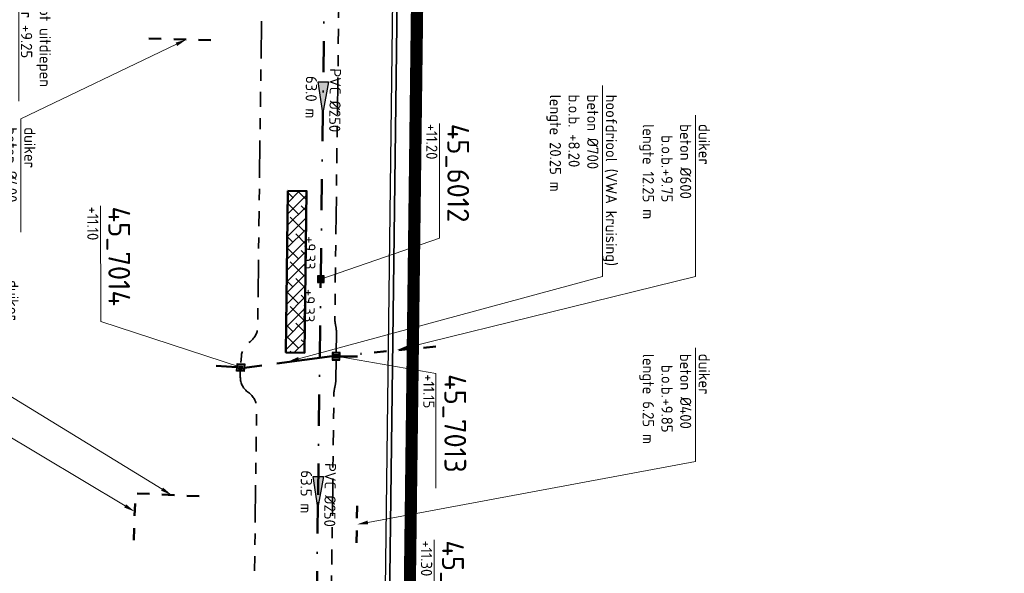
# Model space of a CAD drawing. Header units: metres. Extents: x 232508 to 233531, y 553160 to 554395.
# Tile 16 of 24: x 233245 to 233404, y 554003 to 554092. Entities that reach past the tile are written whole.
import ezdxf
from ezdxf import colors
from ezdxf.entities.mleader import LeaderData, LeaderLine
from ezdxf.enums import TextEntityAlignment as Align
from ezdxf.lldxf.tags import DXFTag
from ezdxf.math import Vec2, Vec3

# ---------------------------------------------------------------- set-up
doc = ezdxf.new("R2010")
doc.units = ezdxf.units.M
for name, pattern in [('NLCS-HIDDEN', [4, 2, -2]), ('RI-DRAINAGE', [19.200000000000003, 6, -1.8, 1.8, -1.8, 2.4, -1.8, 1.8, -1.8]), ('RI-HWA_BETON', [11.4, 9, -2.4]), ('RI-VWA_PVC', [11, 5, -3, 0, -3])]:
    doc.linetypes.add(name, pattern=pattern)
doc.layers.get('Defpoints').update_dxf_attribs({"color": 241})
for name, color, linetype, lineweight in [('N-WE-GW-GROND_TEELAARDE-A', 24, 'Continuous', 13), ('N-WE-GW-GRONDWERKLIJN-G', 90, 'Continuous', 50), ('N-WE-KL-ET_LS_VOEDINGSKABEL-G', 190, 'KL-LS-N', 25), ('N-WE-KL-TRACE-A', 253, 'Continuous', 35), ('N-WE-KL-TRACE-G', 7, 'Continuous', 18), ('N-WE-RI-DRAINAGE_DRAIN_PP_80-G', 82, 'RI-DRAINAGE', 35), ('N-WE-RI-HWA_RIOOLPUT_PUTKOP-S', 7, 'Continuous', 18), ('N-WE-RI-VWA_RIOOLPUT_PUTKOP-S', 7, 'Continuous', 18), ('X-XX-AL-AANKLEDING-T25', 7, 'Continuous', 25)]:
    doc.layers.add(name, color=color, linetype=linetype, lineweight=lineweight)
for name, color, linetype, lineweight, true_color in [('N-WE-RI-HWA_PUTNUMMER-S', 150, 'Continuous', 25, 0x007fff), ('N-WE-RI-HWA_RIOOLPUT_INSPECTIEPUT-S', 150, 'Continuous', 25, 0x007fff), ('N-WE-RI-HWA_TRANSPORTLEIDING_BETON_700-G', 150, 'RI-HWA_BETON', 50, 0x007fff), ('N-WE-RI-PERSLEIDING_200-G', 7, 'RI-PERS', 35, 0x5c0fc7), ('N-WE-RI-VWA_PUTNUMMER-S', 20, 'Continuous', 35, 0xff3f00), ('N-WE-RI-VWA_RIOOLPUT-S', 20, 'Continuous', 25, 0xff3f00), ('N-WE-RI-VWA_STROOMRICHTING--S', 20, 'Continuous', 25, 0xff3f00), ('N-WE-RI-VWA_TRANSPORTLEIDING_PVC_250-G', 20, 'RI-VWA_PVC', 50, 0xff3f00), ('N-WE-RI-WH-DUIKER-T', 150, 'Continuous', 13, 0x007fff), ('N-WE-RI-WH-DUIKER_BETON_400-G', 150, 'NLCS-HIDDEN', 50, 0x007fff), ('N-WE-RI-WH-DUIKER_BETON_500-G', 150, 'NLCS-HIDDEN', 50, 0x007fff), ('N-WE-RI-WH-DUIKER_BETON_600-G', 150, 'NLCS-HIDDEN', 50, 0x007fff), ('N-WE-RI-WH-DUIKER_BETON_700-G', 150, 'NLCS-HIDDEN', 50, 0x007fff)]:
    doc.layers.add(name, color=color, linetype=linetype, lineweight=lineweight, true_color=true_color)
doc.styles.add('NLCS-ISO', font='NLCS-ISO.ttf')
doc.styles.add('NLCS-ISO-ANNOTATIEF-T18', font='NLCS-ISO.ttf', dxfattribs={"height": 1.8})
doc.styles.get("Standard").update_dxf_attribs({"font": 'arial.ttf'})
doc.styles.add('T18', font='NLCS-ISO.ttf', dxfattribs={"height": 1.8})
doc.styles.add('T25', font='NLCS-ISO.ttf', dxfattribs={"height": 2.5})
tags = doc.linetypes.add('KL-LS-N', pattern='A,4,-1,[103,NLCS.shx,S=0.75,R=0,X=0,Y=0],-1,4,-1,["L",Standard,S=1,R=0,X=0,Y=-0.5],-2', length=13).pattern_tags.tags
tags[18] = DXFTag(74, 10)
tags = doc.linetypes.add('RI-PERS', pattern='A,7,-2,["P",Standard,S=1.8,R=0,X=-0.5,Y=-0.9],-2,7,-2,[102,NLCS.shx,S=1,R=180,X=0,Y=0],-2', length=22).pattern_tags.tags
tags[6] = DXFTag(74, 10)

# ---------------------------------------------------------------- blocks, each defined once
blk = doc.blocks.new('*U12')
at = {"ltscale": 0.1}
blk.add_hatch(color=256, dxfattribs=at).paths.add_polyline_path([(2.500000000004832, 0), (-2.500000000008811, -0.8333333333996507), (-2.500000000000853, 0.8333333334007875)])
at = {"ltscale": 0.1, "flags": 128}
blk.add_lwpolyline([(2.500000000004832, 0), (-2.500000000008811, -0.8333333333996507), (-2.500000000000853, 0.8333333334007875)], close=True, dxfattribs=at)
at = {"ltscale": 0.1, "style": 'NLCS-ISO'}
for tag, p in [('MAT', (-0.5, 0.5000000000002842)), ('BOBL', (-27.29226791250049, -3.239999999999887))]:
    blk.add_attdef(tag, text='', height=1.8, dxfattribs=at).set_placement(p, align=Align.BOTTOM_RIGHT)
for tag, p in [('DIA', (0.5, 0.5000000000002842)), ('BOBR', (22.55156089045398, -3.24))]:
    blk.add_attdef(tag, text='', height=1.8, dxfattribs=at).set_placement(p, align=Align.BOTTOM_LEFT)
blk.add_attdef('JVA', text='', height=1.8, dxfattribs=at).set_placement((0, -0.9999999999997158), align=Align.TOP_CENTER)
at = {"ltscale": 0.1, "style": 'NLCS-ISO', "flags": 1}
blk.add_attdef('PUTNR-L', text='', height=1.8, dxfattribs=at).set_placement((-0.8215082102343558, -5.885126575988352), align=Align.BOTTOM_RIGHT)
blk.add_attdef('PUTNR-L', text='', height=1.8, dxfattribs=at).set_placement((1.948397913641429, -5.769780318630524), align=Align.BOTTOM_LEFT)
blk = doc.blocks.new('*U11')
at = {"ltscale": 0.1}
blk.add_hatch(color=256, dxfattribs=at).paths.add_polyline_path([(2.500000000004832, 0), (-2.500000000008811, -0.8333333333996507), (-2.500000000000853, 0.8333333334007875)])
at = {"ltscale": 0.1, "flags": 128}
blk.add_lwpolyline([(2.500000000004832, 0), (-2.500000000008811, -0.8333333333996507), (-2.500000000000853, 0.8333333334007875)], close=True, dxfattribs=at)
at = {"ltscale": 0.1, "style": 'NLCS-ISO'}
for tag, p in [('MAT', (-0.5, 0.5000000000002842)), ('BOBL', (-27.05916515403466, -3.239999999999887))]:
    blk.add_attdef(tag, text='', height=1.8, dxfattribs=at).set_placement(p, align=Align.BOTTOM_RIGHT)
for tag, p in [('DIA', (0.5, 0.5000000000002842)), ('BOBR', (22.35521640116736, -3.24))]:
    blk.add_attdef(tag, text='', height=1.8, dxfattribs=at).set_placement(p, align=Align.BOTTOM_LEFT)
blk.add_attdef('JVA', text='', height=1.8, dxfattribs=at).set_placement((0, -0.9999999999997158), align=Align.TOP_CENTER)
at = {"ltscale": 0.1, "style": 'NLCS-ISO', "flags": 1}
blk.add_attdef('PUTNR-L', text='', height=1.8, dxfattribs=at).set_placement((-0.8215082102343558, -5.885126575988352), align=Align.BOTTOM_RIGHT)
blk.add_attdef('PUTNR-L', text='', height=1.8, dxfattribs=at).set_placement((1.948397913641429, -5.769780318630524), align=Align.BOTTOM_LEFT)
blk = doc.blocks.new('*U118')
at = {"layer": 'Defpoints'}
blk.add_lwpolyline([(-0.2362525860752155, -0.2373682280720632), (0.2137474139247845, -0.2373682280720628), (0.2137474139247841, 0.2126317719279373), (-0.236252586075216, 0.2126317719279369)], close=True, dxfattribs=at)
at = {"color": 0, "linetype": 'ByBlock', "lineweight": -2}
for tag, p, height, style in [('PUNTNUMMER', (0.8524976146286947, 1.237631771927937), 2.5, 'T25'), ('AFMETINGEN', (0.8524976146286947, -1.262368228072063), 1.8, 'T18'), ('PUTDEKSELHOOGTE', (0.8524976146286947, -3.762368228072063), 1.8, 'T18'), ('BIJZONDERHEDEN', (0.8524976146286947, -6.262368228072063), 1.8, 'T18')]:
    blk.add_attdef(tag, p, '', height=height, dxfattribs=dict(at, style=style))
at = {"layer": 'Defpoints', "style": 'NLCS-ISO'}
blk.add_text('r', height=0.2999999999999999, dxfattribs=at).set_placement((-0.01125258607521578, 0.04418708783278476), align=Align.MIDDLE_CENTER)
blk = doc.blocks.new('*U80')
blk.add_wipeout([(-0.3050000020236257, -0.3050000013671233), (0.30500000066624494, -0.3050000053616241), (0.3050000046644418, 0.3049999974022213), (-0.3049999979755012, 0.30500000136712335)])
at = {"lineweight": 5}
h = blk.add_hatch(dxfattribs=at)
h.set_pattern_fill('ANGLE', color=8, scale=0.0075, style=0)
h.set_pattern_definition([(0, (0, 0), (0, 0.0523875), [0.0381, -0.0142875]), (90, (0, 0), (-0.0523875, 3.20770326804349e-18), [0.0381, -0.0142875])])
h.paths.add_polyline_path([(-0.3050000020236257, -0.3050000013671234), (0.3050000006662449, -0.3050000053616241), (0.3050000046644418, 0.3049999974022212), (-0.3049999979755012, 0.3050000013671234)])
at = {"lineweight": 13}
blk.add_lwpolyline([(-0.3050000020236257, -0.3050000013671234), (0.3050000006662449, -0.3050000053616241), (0.3050000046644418, 0.3049999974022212), (-0.3049999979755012, 0.3050000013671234)], close=True, dxfattribs=at)
blk.add_circle((0, 0), 0.2849999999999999, dxfattribs=at)
blk = doc.blocks.new('*U51')
for points in [[(-0.62, -0.6199999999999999), (0.6200000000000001, -0.6199999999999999), (0.6200000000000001, 0.6200000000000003), (-0.6200000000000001, 0.6200000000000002)], [(-0.5, -0.4999999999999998), (0.5, -0.4999999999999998), (0.5, 0.5000000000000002), (-0.5, 0.5000000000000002)]]:
    blk.add_lwpolyline(points, close=True)
blk = doc.blocks.new('*U67')
for points in [[(0.3282245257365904, 0.6580795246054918), (-0.6580795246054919, 0.3282245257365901), (-0.3282245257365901, -0.6580795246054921), (0.658079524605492, -0.3282245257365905)], [(0.2524804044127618, 0.5062150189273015), (-0.5062150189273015, 0.2524804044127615), (-0.2524804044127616, -0.5062150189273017), (0.5062150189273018, -0.2524804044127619)]]:
    blk.add_lwpolyline(points, close=True)
blk = doc.blocks.new('*U89')
blk.add_wipeout([(0.18814465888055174, 0.38813862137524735), (-0.38813862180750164, 0.18814466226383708), (-0.18814466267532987, -0.38813861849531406), (0.38813861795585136, -0.18814465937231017)])
at = {"lineweight": 5}
h = blk.add_hatch(dxfattribs=at)
h.set_pattern_fill('ANGLE', color=8, scale=0.007499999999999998, angle=-160.8611258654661, style=0)
h.set_pattern_definition([(199.1388741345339, (0, 0), (0.01717571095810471, -0.04949186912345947), [0.03809999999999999, -0.0142875]), (289.138874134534, (0, 0), (0.04949186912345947, 0.01717571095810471), [0.03809999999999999, -0.0142875])])
h.paths.add_polyline_path([(0.1881446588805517, 0.3881386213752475), (-0.3881386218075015, 0.1881446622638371), (-0.1881446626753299, -0.3881386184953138), (0.3881386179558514, -0.1881446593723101)])
at = {"lineweight": 13}
blk.add_lwpolyline([(0.1881446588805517, 0.3881386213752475), (-0.3881386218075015, 0.1881446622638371), (-0.1881446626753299, -0.3881386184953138), (0.3881386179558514, -0.1881446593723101)], close=True, dxfattribs=at)
blk.add_circle((0, 0), 0.2849999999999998, dxfattribs=at)
blk = doc.blocks.new('*U91')
blk.add_wipeout([(0.2125957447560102, 0.37530394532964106), (-0.37530394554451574, 0.21259574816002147), (-0.2125957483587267, -0.37530394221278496), (0.37530394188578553, -0.21259574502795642)])
at = {"lineweight": 5}
h = blk.add_hatch(dxfattribs=at)
h.set_pattern_fill('ANGLE', color=8, scale=0.007499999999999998, angle=-164.5299422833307, style=0)
h.set_pattern_definition([(195.4700577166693, (0, 0), (0.0139735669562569, -0.05048949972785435), [0.03809999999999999, -0.0142875]), (285.4700577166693, (0, 0), (0.05048949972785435, 0.0139735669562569), [0.03809999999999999, -0.0142875])])
h.paths.add_polyline_path([(0.2125957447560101, 0.3753039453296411), (-0.3753039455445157, 0.2125957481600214), (-0.2125957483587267, -0.3753039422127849), (0.3753039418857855, -0.2125957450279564)])
at = {"lineweight": 13}
blk.add_lwpolyline([(0.2125957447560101, 0.3753039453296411), (-0.3753039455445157, 0.2125957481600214), (-0.2125957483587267, -0.3753039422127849), (0.3753039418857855, -0.2125957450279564)], close=True, dxfattribs=at)
blk.add_circle((0, 0), 0.2849999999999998, dxfattribs=at)

msp = doc.modelspace()

# ---------------------------------------------------------------- linework, layer by layer
at = {"layer": 'N-WE-KL-ET_LS_VOEDINGSKABEL-G', "flags": 128}
msp.add_lwpolyline([(233253.9986760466, 553766.2119004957), (233257.1911227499, 553776.7877039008, -0.4062018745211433), (233264.510834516, 553780.8431993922), (233284.4895148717, 553775.405576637, 0.4147891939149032), (233288.1736110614, 553777.5181115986, 0.06287290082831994), (233302.4696428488, 553880.3114772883), (233305.2411994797, 554100.115832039, -0.004696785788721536), (233305.5886716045, 554115.9060121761, 0.004696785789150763), (233305.9438313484, 554132.0455408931), (233306.2777324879, 554158.526300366, -0.408027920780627), (233370.4189804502, 554222.4081815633), (233385.6512588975, 554222.5385221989, 0.1288773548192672), (233391.6213034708, 554224.1612147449), (233403.1868542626, 554230.8099503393, 0.2707420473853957), (233403.8890582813, 554232.0356643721), (233403.7736794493, 554245.519429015, -0.2294697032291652), (233408.1054955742, 554254.6596847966), (233414.6615140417, 554259.9298501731, 0.1854606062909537), (233420.2157618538, 554269.4761119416), (233422.3009750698, 554283.4644507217, 0.03840525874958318), (233423.0365332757, 554293.7770601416), (233422.9480532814, 554309.6697708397)], format="xyb", dxfattribs=at)
at = {"layer": 'N-WE-RI-DRAINAGE_DRAIN_PP_80-G', "flags": 128}
for points in [[(233284.2664117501, 554149.8357682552), (233283.995981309, 554128.388754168, 0.01250196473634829), (233284.1199187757, 554118.3895134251, -0.0125019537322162), (233284.2438563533, 554108.3902814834), (233283.4198181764, 554043.0381332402, -0.244821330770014), (233282.1085152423, 554040.5962184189, 0.2296014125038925), (233280.8043721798, 554038.3270383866), (233280.7202845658, 554037.1319325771)], [(233280.6332533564, 554035.894990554), (233280.6332533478, 554034.9619680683, 0.2481052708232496), (233281.944236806, 554032.482608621, -0.251454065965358), (233283.2549818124, 554029.9654245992), (233282.0250696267, 553932.4245518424)]]:
    msp.add_lwpolyline(points, format="xyb", dxfattribs=at)
at = {"layer": 'N-WE-RI-PERSLEIDING_200-G', "ltscale": 0.75, "flags": 128}
msp.add_lwpolyline([(233254.6448764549, 553766.016836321), (233257.6475376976, 553775.9639264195, -0.4062018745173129), (233264.9672494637, 553780.0194219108), (233284.964300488, 553774.5767991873, 0.4143082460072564), (233288.6471087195, 553776.6845805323, 0.0632849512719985), (233303.1445891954, 553880.302966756), (233305.9161458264, 554100.1073215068, -0.004696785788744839), (233306.263338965, 554115.8848236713, 0.004696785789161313), (233306.6187776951, 554132.037030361), (233306.9526788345, 554158.5177898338, -0.4080279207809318), (233370.4247561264, 554221.7332062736), (233385.3559220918, 554221.8609703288, 0.1290043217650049), (233392.2135775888, 554223.7231092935), (233403.4866243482, 554230.2036918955, 0.2707420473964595), (233404.4897729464, 554231.9547119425), (233404.3860931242, 554244.0712700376, -0.229469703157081), (233409.614147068, 554255.1026132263), (233415.6458491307, 554259.951298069, 0.1886212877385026), (233420.7214120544, 554268.798705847), (233422.8944177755, 554283.3759874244, 0.03840525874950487), (233423.6365239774, 554293.7804004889), (233423.5480625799, 554309.6697708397)], format="xyb", dxfattribs=at)
at = {"layer": 'N-WE-RI-VWA_PUTNUMMER-S', "lineweight": 13, "flags": 128}
msp.add_lwpolyline([(233292.7667169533, 553987.2137957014), (233311.7956436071, 553990.3462104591), (233311.7956436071, 554008.7889140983)], dxfattribs=at)
at = {"layer": 'N-WE-RI-VWA_TRANSPORTLEIDING_PVC_250-G'}
msp.add_line((233293.5696156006, 554050.7195168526), (233294.3630651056, 554113.814601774), dxfattribs=at)
at = {"layer": 'N-WE-RI-WH-DUIKER_BETON_400-G', "flags": 128}
msp.add_lwpolyline([(233299.4135731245, 554014.2731124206), (233299.3366631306, 554008.173597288)], dxfattribs=at)

# ---------------------------------------------------------------- block references
at = {"layer": 'N-WE-RI-HWA_RIOOLPUT_INSPECTIEPUT-S', "extrusion": (-0.01966791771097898, 0.001383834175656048, -0.9998056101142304), "rotation": 1.928985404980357e-08}
msp.add_blockref('*U51', (-569043.3428096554, -193781.8436350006, -3821.450492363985), dxfattribs=at)
at = {"layer": 'N-WE-RI-VWA_PUTNUMMER-S'}
ref = msp.add_blockref('*U118', (233293.5696156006, 554050.7195168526), dxfattribs=dict(at, rotation=270))
ref.add_attrib('PUNTNUMMER', '45_6012', (233313.9340784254, 554075.723621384), dxfattribs={"layer": '0', "color": 0, "linetype": 'ByBlock', "lineweight": -2, "height": 3.5, "rotation": 270, "style": 'NLCS-ISO'})
ref.add_attrib('PUTDEKSELHOOGTE', '+11.20', (233310.5340784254, 554075.723621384), dxfattribs={"layer": '0', "color": 0, "linetype": 'ByBlock', "lineweight": -2, "height": 1.8, "rotation": 270, "style": 'NLCS-ISO'})
ref = msp.add_blockref('*U118', (233292.7667169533, 553987.2137957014), dxfattribs=dict(at, rotation=270))
ref.add_attrib('PUNTNUMMER', '45_6011', (233313.0887998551, 554008.6869573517), dxfattribs={"layer": '0', "color": 0, "linetype": 'ByBlock', "lineweight": -2, "height": 3.5, "rotation": 270, "style": 'NLCS-ISO'})
ref.add_attrib('PUTDEKSELHOOGTE', '+11.30', (233309.6887998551, 554008.6869573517), dxfattribs={"layer": '0', "color": 0, "linetype": 'ByBlock', "lineweight": -2, "height": 1.8, "rotation": 270, "style": 'NLCS-ISO'})
at = {"layer": 'N-WE-RI-VWA_STROOMRICHTING--S', "rotation": 269.2775844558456}
for name, p, values in [('*U11', (233293.9373395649, 554079.9676246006), {'MAT': 'PVC', 'DIA': '%%C250', 'BOBL': '+9.40', 'BOBR': '+9.33', 'JVA': '63.0 m'}), ('*U12', (233293.1335685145, 554016.4673130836), {'MAT': 'PVC', 'DIA': '%%C250', 'BOBL': '+9.33', 'BOBR': '+9.25', 'JVA': '63.5 m'})]:
    msp.add_blockref(name, p, dxfattribs=at).add_auto_attribs(values)

# ---------------------------------------------------------------- next in the draw order: block references
at = {"layer": 'N-WE-RI-VWA_RIOOLPUT_PUTKOP-S', "rotation": 179.2775844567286}
msp.add_blockref('*U80', (233293.5696156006, 554050.7195168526), dxfattribs=at)

# ---------------------------------------------------------------- next in the draw order: leaders
at = {"layer": 'N-WE-RI-WH-DUIKER-T', "linetype": 'Continuous'}
ml = msp.add_multileader_mtext('Standard', dxfattribs=at)
ml.set_content('duiker\\Pbeton %%C400\\P\\pxi-3,l4,t4;b.o.b.^I+9.30\\P\\pi0,l0,tz;lengte 17.75 m', color=256, style='NLCS-ISO-ANNOTATIEF-T18')
ml.set_leader_properties(color=256, linetype='ByLayer', lineweight=13)
ml.build(insert=Vec2(0, 0))
ml.multileader.update_dxf_attribs({"text_left_attachment_type": 6, "text_right_attachment_type": 6, "dogleg_length": 1, "arrow_head_size": 1.8})
ctx = ml.context
ctx.base_point, ctx.char_height, ctx.arrow_head_size, ctx.landing_gap_size, ctx.plane_origin, ctx.plane_x_axis, ctx.plane_y_axis = Vec3(233237.9455527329, 554097.9071028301), 1.8, 1.8, 0.36, Vec3(233198.036344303, 554066.8910331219), Vec3(0, -1), Vec3(1, 0)
ctx.left_attachment, ctx.right_attachment = 6, 6
notes = []
notes.append((ctx, [(0, (1, 1, 0), (233237.9455527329, 554101.8201952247), (0, -1), 3.91309239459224, [(2, [(233266.4066991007, 554109.7420603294)], 0, [])])]))
ctx.mtext.insert, ctx.mtext.text_direction, ctx.mtext.rotation, ctx.mtext.flow_direction = Vec3(233240.2855527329, 554097.5471028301), Vec3(0, -1), 4.71238898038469, 5
ctx.mtext.has_bg_fill, ctx.mtext.bg_color, ctx.mtext.bg_scale_factor, ctx.mtext.bg_transparency, ctx.mtext.use_window_bg_color = 1, -1027028792, 1.5, 0, 1
ml = msp.add_multileader_mtext('Standard', dxfattribs=at)
ml.set_content('duiker \\Pbeton %%C600\\P\\pxi-3,l4,t4;b.o.b.^I+9.75\\P\\pi0,l0,tz;lengte 12.25 m', color=256, style='NLCS-ISO-ANNOTATIEF-T18')
ml.set_leader_properties(color=256, linetype='ByLayer', lineweight=13)
ml.build(insert=Vec2(0, 0))
ml.multileader.update_dxf_attribs({"text_left_attachment_type": 6, "text_right_attachment_type": 6, "dogleg_length": 1, "arrow_head_size": 1.8})
ctx = ml.context
ctx.base_point, ctx.char_height, ctx.arrow_head_size, ctx.landing_gap_size, ctx.plane_origin, ctx.plane_x_axis, ctx.plane_y_axis = Vec3(233353.8287138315, 554076.0313977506, 9.447824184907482), 1.8, 1.8, 0.36, Vec3(233250.14273334, 553983.482901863, 9.447824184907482), Vec3(0, -1), Vec3(1, 0)
ctx.left_attachment, ctx.right_attachment = 6, 6
notes.append((ctx, [(1, (1, 1, 0), (233353.8287138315, 554051.1559650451, 9.447824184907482), (0, 1), 8.675432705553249, [(2, [(233305.8679398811, 554039.3285758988, 9.447824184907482)], 0, [])])]))
ctx.mtext.insert, ctx.mtext.text_direction, ctx.mtext.rotation, ctx.mtext.flow_direction = Vec3(233356.1687138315, 554075.6713977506, 9.447824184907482), Vec3(0, -1), 4.71238898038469, 5
ctx.mtext.has_bg_fill, ctx.mtext.bg_color, ctx.mtext.bg_scale_factor, ctx.mtext.bg_transparency, ctx.mtext.use_window_bg_color = 1, -1027028792, 1.5, 0, 1
ml = msp.add_multileader_mtext('Standard', dxfattribs=at)
ml.set_content('duiker\\Pbeton %%C700\\P\\pxi-3,l4,t4;b.o.b.^I+9.70\\P\\pi0,l0,tz;lengte 11.25 m', color=256, style='NLCS-ISO-ANNOTATIEF-T18')
ml.set_leader_properties(color=256, linetype='ByLayer', lineweight=13)
ml.build(insert=Vec2(0, 0))
ml.multileader.update_dxf_attribs({"text_left_attachment_type": 6, "text_right_attachment_type": 6, "dogleg_length": 1, "arrow_head_size": 1.8})
ctx = ml.context
ctx.base_point, ctx.char_height, ctx.arrow_head_size, ctx.landing_gap_size, ctx.plane_origin, ctx.plane_x_axis, ctx.plane_y_axis = Vec3(233242.620098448, 554050.923523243, 0.007384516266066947), 1.8, 1.8, 0.36, Vec3(233201.8286118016, 553965.4974017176, 0.007384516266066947), Vec3(0, -1), Vec3(1, 0)
ctx.left_attachment, ctx.right_attachment = 6, 6
notes.append((ctx, [(1, (1, 1, 0), (233242.620098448, 554032.5608398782, 0.007384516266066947), (0, 1), 2.522683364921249, [(2, [(233269.5823753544, 554015.992470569, 0.007384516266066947)], 0, [])])]))
ctx.mtext.insert, ctx.mtext.text_direction, ctx.mtext.rotation, ctx.mtext.flow_direction = Vec3(233244.960098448, 554050.5635232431, 0.007384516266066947), Vec3(0, -1), 4.71238898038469, 5
ctx.mtext.has_bg_fill, ctx.mtext.bg_color, ctx.mtext.bg_scale_factor, ctx.mtext.bg_transparency, ctx.mtext.use_window_bg_color = 1, -1027028792, 1.5, 0, 1
for ctx, leaders in notes:
    for number, flags, end, landing, length, lines in leaders:
        leader = LeaderData()
        leader.index, (leader.has_last_leader_line, leader.has_dogleg_vector, leader.attachment_direction) = number, flags
        leader.last_leader_point, leader.dogleg_vector, leader.dogleg_length = Vec3(end), Vec3(landing), length
        for number, points, colour, breaks in lines:
            line = LeaderLine()
            line.index, line.vertices, line.color, line.breaks = number, Vec3.list(points), colors.encode_raw_color(colour), breaks
            leader.lines.append(line)
        ctx.leaders.append(leader)

# ---------------------------------------------------------------- next in the draw order: leaders
ml = msp.add_multileader_mtext('Standard', dxfattribs=at)
ml.set_content('duiker \\Pbeton %%C400\\P\\pxi-3,l4,t4;b.o.b.^I+9.50\\P\\pi0,l0,tz;lengte 11.50 m', color=256, style='NLCS-ISO-ANNOTATIEF-T18')
ml.set_leader_properties(color=256, linetype='ByLayer', lineweight=13)
ml.build(insert=Vec2(0, 0))
ml.multileader.update_dxf_attribs({"text_left_attachment_type": 6, "text_right_attachment_type": 6, "dogleg_length": 1, "arrow_head_size": 1.8})
ctx = ml.context
ctx.base_point, ctx.char_height, ctx.arrow_head_size, ctx.landing_gap_size, ctx.plane_origin, ctx.plane_x_axis, ctx.plane_y_axis = Vec3(233245.3550677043, 554075.517776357), 1.8, 1.8, 0.36, Vec3(233219.5060703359, 554035.8645386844), Vec3(0, -1), Vec3(1, 0)
ctx.left_attachment, ctx.right_attachment = 6, 6
notes = []
notes.append((ctx, [(0, (1, 1, 0), (233245.3550677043, 554076.517776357), (0, -1), 1, [(2, [(233271.9745202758, 554089.2853470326)], 0, [])])]))
ctx.mtext.insert, ctx.mtext.text_direction, ctx.mtext.rotation, ctx.mtext.flow_direction = Vec3(233247.6950677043, 554075.157776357), Vec3(0, -1), 4.71238898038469, 5
ctx.mtext.has_bg_fill, ctx.mtext.bg_color, ctx.mtext.bg_scale_factor, ctx.mtext.bg_transparency, ctx.mtext.use_window_bg_color = 1, -1027028792, 1.5, 0, 1
ml = msp.add_multileader_mtext('Standard', dxfattribs=at)
ml.set_content('hoofdriool (VWA kruising)\\Pbeton %%C700\\Pb.o.b. +8.20\\Plengte 20.25 m', color=256, style='NLCS-ISO-ANNOTATIEF-T18')
ml.set_leader_properties(color=256, linetype='ByLayer', lineweight=13)
ml.build(insert=Vec2(0, 0))
ml.multileader.update_dxf_attribs({"text_left_attachment_type": 6, "text_right_attachment_type": 6, "dogleg_length": 1, "arrow_head_size": 1.8})
ctx = ml.context
ctx.base_point, ctx.char_height, ctx.arrow_head_size, ctx.landing_gap_size, ctx.plane_origin, ctx.plane_x_axis, ctx.plane_y_axis = Vec3(233338.8799288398, 554080.7759650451, 0.01661310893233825), 1.8, 1.8, 0.36, Vec3(233232.5552147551, 553981.5882172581, 0.01661310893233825), Vec3(0, -1), Vec3(1, 0)
ctx.left_attachment, ctx.right_attachment = 6, 6
notes.append((ctx, [(1, (1, 1, 0), (233338.8799288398, 554051.1559650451, 0.01661310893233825), (0, 1), 1, [(2, [(233288.2804212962, 554037.4338912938, 0.01661310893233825)], 0, [])])]))
ctx.mtext.insert, ctx.mtext.text_direction, ctx.mtext.rotation, ctx.mtext.flow_direction = Vec3(233341.2199288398, 554080.4159650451, 0.01661310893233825), Vec3(0, -1), 4.71238898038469, 5
ctx.mtext.has_bg_fill, ctx.mtext.bg_color, ctx.mtext.bg_scale_factor, ctx.mtext.bg_transparency, ctx.mtext.use_window_bg_color = 1, -1027028792, 1.5, 0, 1
for ctx, leaders in notes:
    for number, flags, end, landing, length, lines in leaders:
        leader = LeaderData()
        leader.index, (leader.has_last_leader_line, leader.has_dogleg_vector, leader.attachment_direction) = number, flags
        leader.last_leader_point, leader.dogleg_vector, leader.dogleg_length = Vec3(end), Vec3(landing), length
        for number, points, colour, breaks in lines:
            line = LeaderLine()
            line.index, line.vertices, line.color, line.breaks = number, Vec3.list(points), colors.encode_raw_color(colour), breaks
            leader.lines.append(line)
        ctx.leaders.append(leader)

# ---------------------------------------------------------------- next in the draw order: hatches: boundary and pattern name
at = {"layer": 'N-WE-GW-GROND_TEELAARDE-A'}
h = msp.add_hatch(dxfattribs=at)
h.set_pattern_fill('ANSI38', color=256, scale=0.4)
h.set_pattern_definition([(45, (0, 0), (-0.8980256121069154, 0.8980256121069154), []), (135, (0, 0), (-2.694076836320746, 0.8980256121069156), [3.175, -1.905])])
h.paths.add_polyline_path([(233288.2961870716, 554064.9271723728), (233287.9682479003, 554038.9192398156), (233290.968009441, 554038.8814152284), (233291.2959486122, 554064.8893477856)])

# ---------------------------------------------------------------- next in the draw order: linework, layer by layer
at = {"layer": 'N-WE-GW-GRONDWERKLIJN-G', "flags": 128}
msp.add_lwpolyline([(233288.2961870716, 554064.9271723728), (233287.9682479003, 554038.9192398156), (233290.968009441, 554038.8814152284), (233291.2959486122, 554064.8893477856)], close=True, dxfattribs=at)
at = {"layer": 'N-WE-KL-TRACE-A', "transparency": 33554687, "const_width": 1.8, "flags": 128}
msp.add_lwpolyline([(233109.7365704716, 553230.868856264, -0.01875667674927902), (233119.6165341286, 553266.9585723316, 0.01000081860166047), (233125.2466065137, 553286.1952465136, -0.006806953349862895), (233135.5781048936, 553322.3506745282), (233138.0424288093, 553330.4600776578, -0.01493384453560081), (233164.6102352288, 553408.54627584), (233189.3597024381, 553474.736926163, 0.006941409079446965), (233193.2814141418, 553485.6862588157), (233220.618458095, 553565.4833422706), (233269.0272461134, 553706.7890410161), (233283.7942395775, 553749.8940311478, 0.03678179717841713), (233299.4100690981, 553809.4283943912, 0.04262120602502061), (233306.3707455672, 553880.3743438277), (233307.4595491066, 553966.7242876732), (233309.1408894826, 554100.0666600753, -0.00469678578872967), (233309.4867496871, 554115.783589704, 0.004696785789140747), (233309.8435213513, 554131.9963689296), (233310.1774224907, 554158.4771284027, -0.4080279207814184), (233370.4523510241, 554218.5083243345), (233385.6788537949, 554218.6386155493, 0.1289999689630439), (233393.5650688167, 554220.7801237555), (233398.9671378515, 554223.8856333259)], format="xyb", dxfattribs=at)
at = {"layer": 'N-WE-KL-TRACE-G', "flags": 128}
msp.add_lwpolyline([(233307.2706740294, 553880.3629964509), (233307.8681627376, 553928.7084966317), (233329.7341452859, 553928.6942683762), (233329.7353165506, 553930.4942679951), (233307.8909863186, 553930.5084821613), (233310.0408179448, 554100.0553126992, -0.004696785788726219), (233310.3863061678, 554115.7553383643, 0.004696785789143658), (233310.7434498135, 554131.9850215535), (233311.0773509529, 554158.4657810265, -0.4080279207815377), (233370.4600519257, 554217.6083572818), (233385.6865546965, 554217.7386484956, 0.1290086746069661), (233394.0136323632, 554219.9998733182), (233399.5577792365, 554223.187059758, 0.07249215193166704), (233401.9765607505, 554221.223764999), (233412.0928892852, 554215.199604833, -0.08245489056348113), (233413.3454628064, 554214.1441533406), (233413.8666190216, 554213.5329717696), (233418.8733895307, 554217.8022588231), (233423.4278218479, 554217.8308422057)], format="xyb", dxfattribs=at)
at = {"layer": 'N-WE-RI-DRAINAGE_DRAIN_PP_80-G', "flags": 128}
for points in [[(233296.047514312, 554038.8037695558), (233296.0891919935, 554042.1091090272, 0.05937787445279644), (233295.9639785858, 554043.285851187, -0.05937787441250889), (233295.8387651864, 554044.4625933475), (233296.5418910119, 554100.2255233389, -0.003431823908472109), (233296.7689185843, 554111.8831405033)], [(233296.0306405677, 554037.8038490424), (233295.9935463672, 554034.5237239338, -0.05937787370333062), (233295.8387019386, 554033.3505130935, 0.05937787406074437), (233295.6838575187, 554032.1773022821), (233294.8506201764, 553966.0955941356, 0.4142135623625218), (233297.8125571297, 553963.0580080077), (233298.1381737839, 553963.0539022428)]]:
    msp.add_lwpolyline(points, format="xyb", dxfattribs=at)
at = {"layer": 'N-WE-RI-HWA_PUTNUMMER-S', "lineweight": 13, "flags": 128}
for points in [[(233280.6767689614, 554036.5348642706), (233258.1810486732, 554043.9208592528), (233258.1210998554, 554062.5033305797)], [(233296.0412102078, 554038.303809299), (233312.09975721, 554035.5473169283), (233312.09975721, 554017.1046132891)]]:
    msp.add_lwpolyline(points, dxfattribs=at)
at = {"layer": 'N-WE-RI-HWA_TRANSPORTLEIDING_BETON_700-G', "flags": 128}
msp.add_lwpolyline([(233295.4212600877, 554038.311626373), (233281.2951197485, 554036.4699544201)], dxfattribs=at)
at = {"layer": 'N-WE-RI-VWA_PUTNUMMER-S', "lineweight": 13, "flags": 128}
msp.add_lwpolyline([(233293.5696156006, 554050.7195168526), (233312.6794603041, 554057.3135192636), (233312.6794603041, 554075.7562229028)], dxfattribs=at)
at = {"layer": 'N-WE-RI-WH-DUIKER_BETON_400-G', "flags": 128}
msp.add_lwpolyline([(233265.9200539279, 554089.4219181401), (233277.2044276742, 554089.1673759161)], dxfattribs=at)
at = {"layer": 'N-WE-RI-WH-DUIKER_BETON_600-G', "flags": 128}
msp.add_lwpolyline([(233312.0903207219, 554039.889145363), (233299.9664631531, 554038.7020443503)], dxfattribs=at)

# ---------------------------------------------------------------- next in the draw order: block references
at = {"layer": 'N-WE-RI-HWA_PUTNUMMER-S'}
ref = msp.add_blockref('*U118', (233280.6615525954, 554036.4347287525), dxfattribs=dict(at, rotation=270))
ref.add_attrib('PUNTNUMMER', '45_7014', (233259.4142561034, 554062.4013738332, -0.0439126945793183), dxfattribs={"layer": '0', "color": 0, "linetype": 'ByBlock', "lineweight": -2, "height": 3.5, "rotation": 270, "style": 'NLCS-ISO'})
ref.add_attrib('PUTDEKSELHOOGTE', '+11.10', (233256.0142561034, 554062.4013738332, -0.0439126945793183), dxfattribs={"layer": '0', "color": 0, "linetype": 'ByBlock', "lineweight": -2, "height": 1.8, "rotation": 270, "style": 'NLCS-ISO'})
ref = msp.add_blockref('*U118', (233296.0412102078, 554038.3038092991), dxfattribs=dict(at, rotation=270))
ref.add_attrib('PUNTNUMMER', '45_7013', (233313.4615168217, 554035.4376807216), dxfattribs={"layer": '0', "color": 0, "linetype": 'ByBlock', "lineweight": -2, "height": 3.5, "rotation": 270, "style": 'NLCS-ISO'})
ref.add_attrib('PUTDEKSELHOOGTE', '+11.15', (233310.0615168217, 554035.4376807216), dxfattribs={"layer": '0', "color": 0, "linetype": 'ByBlock', "lineweight": -2, "height": 1.8, "rotation": 270, "style": 'NLCS-ISO'})
at = {"layer": 'N-WE-RI-HWA_RIOOLPUT_INSPECTIEPUT-S', "extrusion": (-0.001389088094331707, 1.751528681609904e-05, 0.9999990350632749), "rotation": 269.2775851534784}
msp.add_blockref('*U51', (233295.8161300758, 554038.3094004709, -314.3646135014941), dxfattribs=at)

# ---------------------------------------------------------------- next in the draw order: block references
at = {"layer": 'N-WE-RI-HWA_RIOOLPUT_PUTKOP-S', "rotation": 160.505245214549}
for name, p in [('*U89', (233296.0412102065, 554038.3038093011)), ('*U91', (233280.6767689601, 554036.5134615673))]:
    msp.add_blockref(name, p, dxfattribs=at)
at = {"layer": 'N-WE-RI-VWA_RIOOLPUT_PUTKOP-S', "rotation": 179.2775844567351}
msp.add_blockref('*U80', (233293.5819838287, 554050.7195168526), dxfattribs=at)

# ---------------------------------------------------------------- next in the draw order: leaders
at = {"layer": 'N-WE-RI-WH-DUIKER-T', "linetype": 'Continuous'}
ml = msp.add_multileader_mtext('Standard', dxfattribs=at)
ml.set_content('duiker\\Pbeton %%C500\\P\\pxi-3,l4,t4;b.o.b.^I+9.85\\P\\pi0,l0,tz;lengte 6.00 m', color=256, style='NLCS-ISO-ANNOTATIEF-T18')
ml.set_leader_properties(color=256, linetype='ByLayer', lineweight=13)
ml.build(insert=Vec2(0, 0))
ml.multileader.update_dxf_attribs({"text_left_attachment_type": 6, "text_right_attachment_type": 6, "dogleg_length": 1, "arrow_head_size": 1.8})
ctx = ml.context
ctx.base_point, ctx.char_height, ctx.arrow_head_size, ctx.landing_gap_size, ctx.plane_origin, ctx.plane_x_axis, ctx.plane_y_axis = Vec3(233227.9133245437, 554050.9972753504, 0.007384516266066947), 1.8, 1.8, 0.36, Vec3(233187.1218378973, 553967.6338371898, 0.007384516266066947), Vec3(0, -1), Vec3(1, 0)
ctx.left_attachment, ctx.right_attachment = 6, 6
notes = []
notes.append((ctx, [(1, (1, 1, 0), (233227.9133245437, 554034.6972753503, 0.007384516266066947), (0, 1), 1, [(2, [(233263.6585292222, 554013.3122730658, 0.007384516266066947)], 0, [])])]))
ctx.mtext.insert, ctx.mtext.text_direction, ctx.mtext.rotation, ctx.mtext.flow_direction = Vec3(233230.2533245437, 554050.6372753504, 0.007384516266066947), Vec3(0, -1), 4.71238898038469, 5
ctx.mtext.has_bg_fill, ctx.mtext.bg_color, ctx.mtext.bg_scale_factor, ctx.mtext.bg_transparency, ctx.mtext.use_window_bg_color = 1, -1027028792, 1.5, 0, 1
at = {"layer": 'X-XX-AL-AANKLEDING-T25', "linetype": 'Continuous'}
ml = msp.add_multileader_mtext('Standard', dxfattribs=at)
ml.set_content('sloot uitdiepen \\Pnaar +9.25', color=256, style='NLCS-ISO-ANNOTATIEF-T18')
ml.set_leader_properties(color=256, linetype='ByLayer', lineweight=13)
ml.build(insert=Vec2(0, 0))
ml.multileader.update_dxf_attribs({"text_left_attachment_type": 5, "text_right_attachment_type": 5, "dogleg_length": 1, "arrow_head_size": 1.8})
ctx = ml.context
ctx.base_point, ctx.char_height, ctx.arrow_head_size, ctx.landing_gap_size, ctx.plane_origin, ctx.plane_x_axis, ctx.plane_y_axis = Vec3(233244.9980184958, 554097.7656258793, 0.007384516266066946), 1.8, 1.8, 0.36, Vec3(233205.9263554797, 554057.7318819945, 0.007384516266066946), Vec3(0, -1), Vec3(1, 0)
ctx.left_attachment, ctx.right_attachment = 5, 5
notes.append((ctx, [(0, (1, 1, 0), (233244.9980184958, 554098.7656258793, 0.007384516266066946), (0, -1), 1, [(2, [(233264.9277304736, 554103.4736434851, 0.007384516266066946)], 0, [])])]))
ctx.mtext.insert, ctx.mtext.text_direction, ctx.mtext.rotation, ctx.mtext.flow_direction = Vec3(233250.1580184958, 554097.4056258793, 0.007384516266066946), Vec3(0, -1), 4.71238898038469, 5
ctx.mtext.has_bg_fill, ctx.mtext.bg_color, ctx.mtext.bg_scale_factor, ctx.mtext.bg_transparency, ctx.mtext.use_window_bg_color = 1, -1027028792, 1.5, 0, 1
for ctx, leaders in notes:
    for number, flags, end, landing, length, lines in leaders:
        leader = LeaderData()
        leader.index, (leader.has_last_leader_line, leader.has_dogleg_vector, leader.attachment_direction) = number, flags
        leader.last_leader_point, leader.dogleg_vector, leader.dogleg_length = Vec3(end), Vec3(landing), length
        for number, points, colour, breaks in lines:
            line = LeaderLine()
            line.index, line.vertices, line.color, line.breaks = number, Vec3.list(points), colors.encode_raw_color(colour), breaks
            leader.lines.append(line)
        ctx.leaders.append(leader)

# ---------------------------------------------------------------- next in the draw order: linework, layer by layer
at = {"layer": 'N-WE-KL-TRACE-G', "flags": 128}
msp.add_lwpolyline([(233308.2409610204, 554100.0780074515), (233306.5891015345, 553969.0736814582), (233259.0052309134, 553969.6736759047), (233258.9379204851, 553967.8743815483), (233306.5664067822, 553967.2738245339), (233305.4708171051, 553880.3856912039, -0.04262120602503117)], format="xyb", dxfattribs=at)
at = {"layer": 'N-WE-RI-HWA_TRANSPORTLEIDING_BETON_700-G', "flags": 128}
for points in [[(233280.0584181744, 554036.5569687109), (233276.7404847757, 554036.7901765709)], [(233296.661160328, 554038.2959922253), (233299.4608582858, 554038.2606902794)]]:
    msp.add_lwpolyline(points, dxfattribs=at)
at = {"layer": 'N-WE-RI-VWA_TRANSPORTLEIDING_PVC_250-G'}
msp.add_lwpolyline([(233292.7717602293, 553987.6137637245), (233293.13019301, 554016.0400586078), (233293.5696156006, 554050.7195168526)], dxfattribs=at)
at = {"layer": 'N-WE-RI-WH-DUIKER_BETON_500-G', "flags": 128}
msp.add_lwpolyline([(233263.6980965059, 554014.6504564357), (233263.5214173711, 554008.7176505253)], dxfattribs=at)
at = {"layer": 'N-WE-RI-WH-DUIKER_BETON_700-G', "flags": 128}
msp.add_lwpolyline([(233264.0370499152, 554016.2506688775), (233275.0717971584, 554015.7372174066)], dxfattribs=at)

# ---------------------------------------------------------------- next in the draw order: block references
at = {"layer": 'N-WE-RI-VWA_RIOOLPUT-S', "extrusion": (-0.001904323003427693, -0.0009324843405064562, 0.9999977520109), "rotation": 251.0894594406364}
msp.add_blockref('*U67', (233293.1589697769, 554050.0643641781, -960.90995451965), dxfattribs=at)

# ---------------------------------------------------------------- next in the draw order: leaders
at = {"layer": 'N-WE-RI-WH-DUIKER-T', "linetype": 'Continuous'}
ml = msp.add_multileader_mtext('Standard', dxfattribs=at)
ml.set_content('duiker \\Pbeton %%C400\\P\\pxi-3,l4,t4;b.o.b.^I+9.85\\P\\pi0,l0,tz;lengte 6.25 m', color=256, style='NLCS-ISO-ANNOTATIEF-T18')
ml.set_leader_properties(color=256, linetype='ByLayer', lineweight=13)
ml.build(insert=Vec2(0, 0))
ml.multileader.update_dxf_attribs({"text_left_attachment_type": 6, "text_right_attachment_type": 6, "dogleg_length": 1, "arrow_head_size": 1.8})
ctx = ml.context
ctx.base_point, ctx.char_height, ctx.arrow_head_size, ctx.landing_gap_size, ctx.plane_origin, ctx.plane_x_axis, ctx.plane_y_axis = Vec3(233353.8287138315, 554039.0770209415, 9.447824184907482), 1.8, 1.8, 0.36, Vec3(233250.14273334, 553953.6887719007, 9.447824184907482), Vec3(0, -1), Vec3(1, 0)
ctx.left_attachment, ctx.right_attachment = 6, 6
notes = []
notes.append((ctx, [(1, (1, 1, 0), (233353.8287138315, 554021.3618350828, 9.447824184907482), (0, 1), 2.415185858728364, [(2, [(233299.3755074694, 554011.2542324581, 9.447824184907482)], 0, [])])]))
ctx.mtext.insert, ctx.mtext.text_direction, ctx.mtext.rotation, ctx.mtext.flow_direction = Vec3(233356.1687138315, 554038.7170209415, 9.447824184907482), Vec3(0, -1), 4.71238898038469, 5
ctx.mtext.has_bg_fill, ctx.mtext.bg_color, ctx.mtext.bg_scale_factor, ctx.mtext.bg_transparency, ctx.mtext.use_window_bg_color = 1, -1027028792, 1.5, 0, 1
for ctx, leaders in notes:
    for number, flags, end, landing, length, lines in leaders:
        leader = LeaderData()
        leader.index, (leader.has_last_leader_line, leader.has_dogleg_vector, leader.attachment_direction) = number, flags
        leader.last_leader_point, leader.dogleg_vector, leader.dogleg_length = Vec3(end), Vec3(landing), length
        for number, points, colour, breaks in lines:
            line = LeaderLine()
            line.index, line.vertices, line.color, line.breaks = number, Vec3.list(points), colors.encode_raw_color(colour), breaks
            leader.lines.append(line)
        ctx.leaders.append(leader)

doc.saveas('drawing.dxf')
